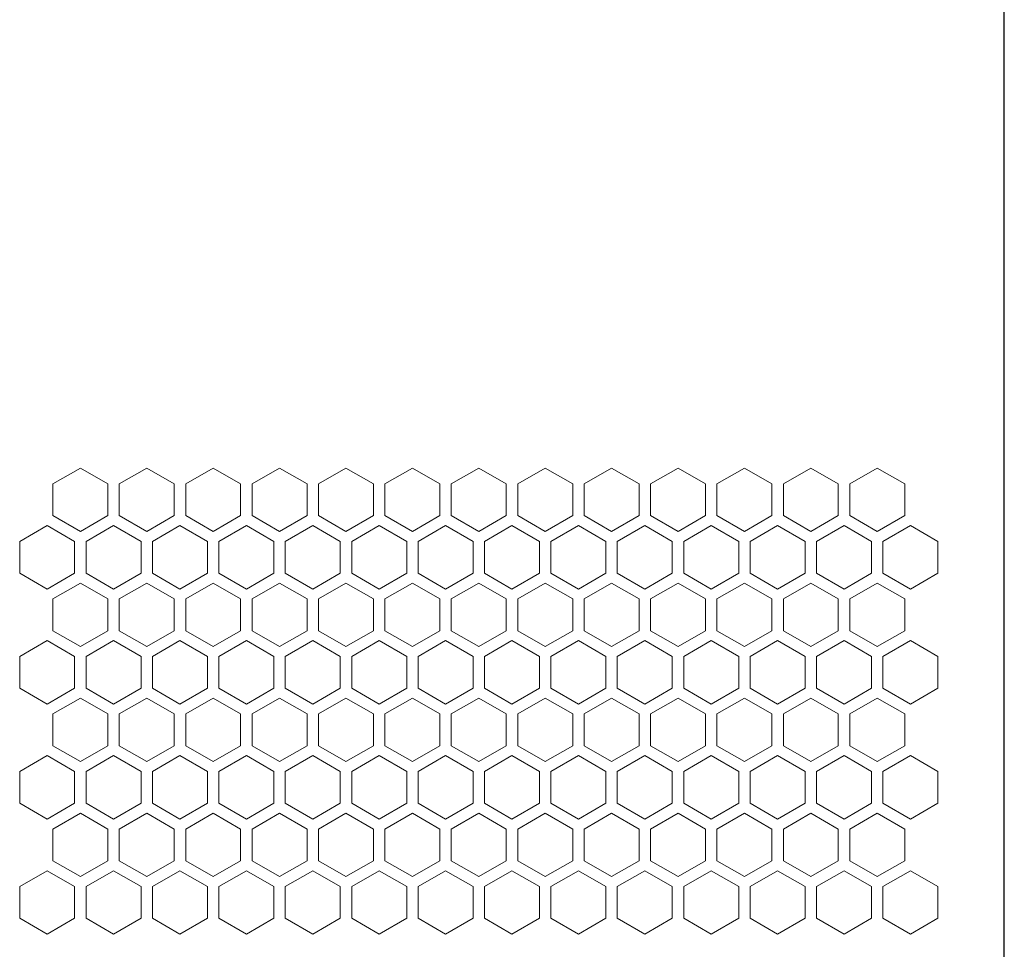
# Model space of a CAD drawing. Header units: millimetres. Extents: x 1118 to 1597, y -5535 to -5269.
# Tile 3 of 6: x 1174 to 1260, y -5484 to -5403. Entities that reach past the tile are written whole.
import ezdxf

# ---------------------------------------------------------------- set-up
doc = ezdxf.new("R2010")
doc.units = ezdxf.units.MM
doc.layers.add('1-Line', color=3, linetype='Continuous', lineweight=13)

msp = doc.modelspace()

# ---------------------------------------------------------------- linework, layer by layer
at = {"color": 0, "linetype": 'Continuous'}
msp.add_line((1259.62, -5516.777), (1259.62, -5303.877), dxfattribs=at)
at = {"layer": '1-Line', "color": 0, "linetype": 'Continuous'}
for p, q in [((1178.92, -5442.345), (1176.52, -5443.731)), ((1181.32, -5443.731), (1178.92, -5442.345)), ((1184.72, -5442.345), (1182.32, -5443.731)), ((1187.12, -5443.731), (1184.72, -5442.345)), ((1190.52, -5442.345), (1188.12, -5443.731)), ((1192.92, -5443.731), (1190.52, -5442.345)), ((1196.32, -5442.345), (1193.92, -5443.731)), ((1198.72, -5443.731), (1196.32, -5442.345)), ((1202.12, -5442.345), (1199.72, -5443.731)), ((1204.52, -5443.731), (1202.12, -5442.345)), ((1207.92, -5442.345), (1205.52, -5443.731)), ((1210.32, -5443.731), (1207.92, -5442.345)), ((1213.72, -5442.345), (1211.32, -5443.731)), ((1216.12, -5443.731), (1213.72, -5442.345)), ((1219.52, -5442.345), (1217.12, -5443.731)), ((1221.92, -5443.731), (1219.52, -5442.345)), ((1225.32, -5442.345), (1222.92, -5443.731)), ((1227.72, -5443.731), (1225.32, -5442.345)), ((1231.12, -5442.345), (1228.72, -5443.731)), ((1233.52, -5443.731), (1231.12, -5442.345)), ((1236.92, -5442.345), (1234.52, -5443.731)), ((1239.32, -5443.731), (1236.92, -5442.345)), ((1242.72, -5442.345), (1240.32, -5443.731)), ((1245.12, -5443.731), (1242.72, -5442.345)), ((1248.52, -5442.345), (1246.12, -5443.731)), ((1250.92, -5443.731), (1248.52, -5442.345)), ((1176.52, -5443.731), (1176.52, -5446.502)), ((1181.32, -5446.502), (1181.32, -5443.731)), ((1182.32, -5443.731), (1182.32, -5446.502)), ((1187.12, -5446.502), (1187.12, -5443.731)), ((1188.12, -5443.731), (1188.12, -5446.502)), ((1192.92, -5446.502), (1192.92, -5443.731)), ((1193.92, -5443.731), (1193.92, -5446.502)), ((1198.72, -5446.502), (1198.72, -5443.731)), ((1199.72, -5443.731), (1199.72, -5446.502)), ((1204.52, -5446.502), (1204.52, -5443.731)), ((1205.52, -5443.731), (1205.52, -5446.502)), ((1210.32, -5446.502), (1210.32, -5443.731)), ((1211.32, -5443.731), (1211.32, -5446.502)), ((1216.12, -5446.502), (1216.12, -5443.731)), ((1217.12, -5443.731), (1217.12, -5446.502)), ((1221.92, -5446.502), (1221.92, -5443.731)), ((1222.92, -5443.731), (1222.92, -5446.502)), ((1227.72, -5446.502), (1227.72, -5443.731)), ((1228.72, -5443.731), (1228.72, -5446.502)), ((1233.52, -5446.502), (1233.52, -5443.731)), ((1234.52, -5443.731), (1234.52, -5446.502)), ((1239.32, -5446.502), (1239.32, -5443.731)), ((1240.32, -5443.731), (1240.32, -5446.502)), ((1245.12, -5446.502), (1245.12, -5443.731)), ((1246.12, -5443.731), (1246.12, -5446.502)), ((1250.92, -5446.502), (1250.92, -5443.731)), ((1176.52, -5446.502), (1178.92, -5447.888)), ((1178.92, -5447.888), (1181.32, -5446.502)), ((1182.32, -5446.502), (1184.72, -5447.888)), ((1184.72, -5447.888), (1187.12, -5446.502)), ((1188.12, -5446.502), (1190.52, -5447.888)), ((1190.52, -5447.888), (1192.92, -5446.502)), ((1193.92, -5446.502), (1196.32, -5447.888)), ((1196.32, -5447.888), (1198.72, -5446.502)), ((1199.72, -5446.502), (1202.12, -5447.888)), ((1202.12, -5447.888), (1204.52, -5446.502)), ((1205.52, -5446.502), (1207.92, -5447.888)), ((1207.92, -5447.888), (1210.32, -5446.502)), ((1211.32, -5446.502), (1213.72, -5447.888)), ((1213.72, -5447.888), (1216.12, -5446.502)), ((1217.12, -5446.502), (1219.52, -5447.888)), ((1219.52, -5447.888), (1221.92, -5446.502)), ((1222.92, -5446.502), (1225.32, -5447.888)), ((1225.32, -5447.888), (1227.72, -5446.502)), ((1228.72, -5446.502), (1231.12, -5447.888)), ((1231.12, -5447.888), (1233.52, -5446.502)), ((1234.52, -5446.502), (1236.92, -5447.888)), ((1236.92, -5447.888), (1239.32, -5446.502)), ((1240.32, -5446.502), (1242.72, -5447.888)), ((1242.72, -5447.888), (1245.12, -5446.502)), ((1246.12, -5446.502), (1248.52, -5447.888)), ((1248.52, -5447.888), (1250.92, -5446.502)), ((1176.02, -5447.368), (1173.62, -5448.754)), ((1178.42, -5448.754), (1176.02, -5447.368)), ((1181.82, -5447.368), (1179.42, -5448.754)), ((1184.22, -5448.754), (1181.82, -5447.368)), ((1187.62, -5447.368), (1185.22, -5448.754)), ((1190.02, -5448.754), (1187.62, -5447.368)), ((1193.42, -5447.368), (1191.02, -5448.754)), ((1195.82, -5448.754), (1193.42, -5447.368)), ((1199.22, -5447.368), (1196.82, -5448.754)), ((1201.62, -5448.754), (1199.22, -5447.368)), ((1205.02, -5447.368), (1202.62, -5448.754)), ((1207.42, -5448.754), (1205.02, -5447.368)), ((1210.82, -5447.368), (1208.42, -5448.754)), ((1213.22, -5448.754), (1210.82, -5447.368)), ((1216.62, -5447.368), (1214.22, -5448.754)), ((1219.02, -5448.754), (1216.62, -5447.368)), ((1222.42, -5447.368), (1220.02, -5448.754)), ((1224.82, -5448.754), (1222.42, -5447.368)), ((1228.22, -5447.368), (1225.82, -5448.754)), ((1230.62, -5448.754), (1228.22, -5447.368)), ((1234.02, -5447.368), (1231.62, -5448.754)), ((1236.42, -5448.754), (1234.02, -5447.368)), ((1239.82, -5447.368), (1237.42, -5448.754)), ((1242.22, -5448.754), (1239.82, -5447.368)), ((1245.62, -5447.368), (1243.22, -5448.754)), ((1248.02, -5448.754), (1245.62, -5447.368)), ((1251.42, -5447.368), (1249.02, -5448.754)), ((1253.82, -5448.754), (1251.42, -5447.368)), ((1173.62, -5448.754), (1173.62, -5451.525)), ((1178.42, -5451.525), (1178.42, -5448.754)), ((1179.42, -5448.754), (1179.42, -5451.525)), ((1184.22, -5451.525), (1184.22, -5448.754)), ((1185.22, -5448.754), (1185.22, -5451.525)), ((1190.02, -5451.525), (1190.02, -5448.754)), ((1191.02, -5448.754), (1191.02, -5451.525)), ((1195.82, -5451.525), (1195.82, -5448.754)), ((1196.82, -5448.754), (1196.82, -5451.525)), ((1201.62, -5451.525), (1201.62, -5448.754)), ((1202.62, -5448.754), (1202.62, -5451.525)), ((1207.42, -5451.525), (1207.42, -5448.754)), ((1208.42, -5448.754), (1208.42, -5451.525)), ((1213.22, -5451.525), (1213.22, -5448.754)), ((1214.22, -5448.754), (1214.22, -5451.525)), ((1219.02, -5451.525), (1219.02, -5448.754)), ((1220.02, -5448.754), (1220.02, -5451.525)), ((1224.82, -5451.525), (1224.82, -5448.754)), ((1225.82, -5448.754), (1225.82, -5451.525)), ((1230.62, -5451.525), (1230.62, -5448.754)), ((1231.62, -5448.754), (1231.62, -5451.525)), ((1236.42, -5451.525), (1236.42, -5448.754)), ((1237.42, -5448.754), (1237.42, -5451.525)), ((1242.22, -5451.525), (1242.22, -5448.754)), ((1243.22, -5448.754), (1243.22, -5451.525)), ((1248.02, -5451.525), (1248.02, -5448.754)), ((1249.02, -5448.754), (1249.02, -5451.525)), ((1253.82, -5451.525), (1253.82, -5448.754)), ((1173.62, -5451.525), (1176.02, -5452.91)), ((1176.02, -5452.91), (1178.42, -5451.525)), ((1179.42, -5451.525), (1181.82, -5452.91)), ((1181.82, -5452.91), (1184.22, -5451.525)), ((1185.22, -5451.525), (1187.62, -5452.91)), ((1187.62, -5452.91), (1190.02, -5451.525)), ((1191.02, -5451.525), (1193.42, -5452.91)), ((1193.42, -5452.91), (1195.82, -5451.525)), ((1196.82, -5451.525), (1199.22, -5452.91)), ((1199.22, -5452.91), (1201.62, -5451.525)), ((1202.62, -5451.525), (1205.02, -5452.91)), ((1205.02, -5452.91), (1207.42, -5451.525)), ((1208.42, -5451.525), (1210.82, -5452.91)), ((1210.82, -5452.91), (1213.22, -5451.525)), ((1214.22, -5451.525), (1216.62, -5452.91)), ((1216.62, -5452.91), (1219.02, -5451.525)), ((1220.02, -5451.525), (1222.42, -5452.91)), ((1222.42, -5452.91), (1224.82, -5451.525)), ((1225.82, -5451.525), (1228.22, -5452.91)), ((1228.22, -5452.91), (1230.62, -5451.525)), ((1231.62, -5451.525), (1234.02, -5452.91)), ((1234.02, -5452.91), (1236.42, -5451.525)), ((1237.42, -5451.525), (1239.82, -5452.91)), ((1239.82, -5452.91), (1242.22, -5451.525)), ((1243.22, -5451.525), (1245.62, -5452.91)), ((1245.62, -5452.91), (1248.02, -5451.525)), ((1249.02, -5451.525), (1251.42, -5452.91)), ((1251.42, -5452.91), (1253.82, -5451.525)), ((1178.92, -5452.391), (1176.52, -5453.777)), ((1181.32, -5453.777), (1178.92, -5452.391)), ((1184.72, -5452.391), (1182.32, -5453.777)), ((1187.12, -5453.777), (1184.72, -5452.391)), ((1190.52, -5452.391), (1188.12, -5453.777)), ((1192.92, -5453.777), (1190.52, -5452.391)), ((1196.32, -5452.391), (1193.92, -5453.777)), ((1198.72, -5453.777), (1196.32, -5452.391)), ((1202.12, -5452.391), (1199.72, -5453.777)), ((1204.52, -5453.777), (1202.12, -5452.391)), ((1207.92, -5452.391), (1205.52, -5453.777)), ((1210.32, -5453.777), (1207.92, -5452.391)), ((1213.72, -5452.391), (1211.32, -5453.777)), ((1216.12, -5453.777), (1213.72, -5452.391)), ((1219.52, -5452.391), (1217.12, -5453.777)), ((1221.92, -5453.777), (1219.52, -5452.391)), ((1225.32, -5452.391), (1222.92, -5453.777)), ((1227.72, -5453.777), (1225.32, -5452.391)), ((1231.12, -5452.391), (1228.72, -5453.777)), ((1233.52, -5453.777), (1231.12, -5452.391)), ((1236.92, -5452.391), (1234.52, -5453.777)), ((1239.32, -5453.777), (1236.92, -5452.391)), ((1242.72, -5452.391), (1240.32, -5453.777)), ((1245.12, -5453.777), (1242.72, -5452.391)), ((1248.52, -5452.391), (1246.12, -5453.777)), ((1250.92, -5453.777), (1248.52, -5452.391)), ((1176.52, -5453.777), (1176.52, -5456.548)), ((1181.32, -5456.548), (1181.32, -5453.777)), ((1182.32, -5453.777), (1182.32, -5456.548)), ((1187.12, -5456.548), (1187.12, -5453.777)), ((1188.12, -5453.777), (1188.12, -5456.548)), ((1192.92, -5456.548), (1192.92, -5453.777)), ((1193.92, -5453.777), (1193.92, -5456.548)), ((1198.72, -5456.548), (1198.72, -5453.777)), ((1199.72, -5453.777), (1199.72, -5456.548)), ((1204.52, -5456.548), (1204.52, -5453.777)), ((1205.52, -5453.777), (1205.52, -5456.548)), ((1210.32, -5456.548), (1210.32, -5453.777)), ((1211.32, -5453.777), (1211.32, -5456.548)), ((1216.12, -5456.548), (1216.12, -5453.777)), ((1217.12, -5453.777), (1217.12, -5456.548)), ((1221.92, -5456.548), (1221.92, -5453.777)), ((1222.92, -5453.777), (1222.92, -5456.548)), ((1227.72, -5456.548), (1227.72, -5453.777)), ((1228.72, -5453.777), (1228.72, -5456.548)), ((1233.52, -5456.548), (1233.52, -5453.777)), ((1234.52, -5453.777), (1234.52, -5456.548)), ((1239.32, -5456.548), (1239.32, -5453.777)), ((1240.32, -5453.777), (1240.32, -5456.548)), ((1245.12, -5456.548), (1245.12, -5453.777)), ((1246.12, -5453.777), (1246.12, -5456.548)), ((1250.92, -5456.548), (1250.92, -5453.777)), ((1176.52, -5456.548), (1178.92, -5457.933)), ((1178.92, -5457.933), (1181.32, -5456.548)), ((1182.32, -5456.548), (1184.72, -5457.933)), ((1184.72, -5457.933), (1187.12, -5456.548)), ((1188.12, -5456.548), (1190.52, -5457.933)), ((1190.52, -5457.933), (1192.92, -5456.548)), ((1193.92, -5456.548), (1196.32, -5457.933)), ((1196.32, -5457.933), (1198.72, -5456.548)), ((1199.72, -5456.548), (1202.12, -5457.933)), ((1202.12, -5457.933), (1204.52, -5456.548)), ((1205.52, -5456.548), (1207.92, -5457.933)), ((1207.92, -5457.933), (1210.32, -5456.548)), ((1211.32, -5456.548), (1213.72, -5457.933)), ((1213.72, -5457.933), (1216.12, -5456.548)), ((1217.12, -5456.548), (1219.52, -5457.933)), ((1219.52, -5457.933), (1221.92, -5456.548)), ((1222.92, -5456.548), (1225.32, -5457.933)), ((1225.32, -5457.933), (1227.72, -5456.548)), ((1228.72, -5456.548), (1231.12, -5457.933)), ((1231.12, -5457.933), (1233.52, -5456.548)), ((1234.52, -5456.548), (1236.92, -5457.933)), ((1236.92, -5457.933), (1239.32, -5456.548)), ((1240.32, -5456.548), (1242.72, -5457.933)), ((1242.72, -5457.933), (1245.12, -5456.548)), ((1246.12, -5456.548), (1248.52, -5457.933)), ((1248.52, -5457.933), (1250.92, -5456.548)), ((1176.02, -5457.414), (1173.62, -5458.799)), ((1178.42, -5458.799), (1176.02, -5457.414)), ((1181.82, -5457.414), (1179.42, -5458.799)), ((1184.22, -5458.799), (1181.82, -5457.414)), ((1187.62, -5457.414), (1185.22, -5458.799)), ((1190.02, -5458.799), (1187.62, -5457.414)), ((1193.42, -5457.414), (1191.02, -5458.799)), ((1195.82, -5458.799), (1193.42, -5457.414)), ((1199.22, -5457.414), (1196.82, -5458.799)), ((1201.62, -5458.799), (1199.22, -5457.414)), ((1205.02, -5457.414), (1202.62, -5458.799)), ((1207.42, -5458.799), (1205.02, -5457.414)), ((1210.82, -5457.414), (1208.42, -5458.799)), ((1213.22, -5458.799), (1210.82, -5457.414)), ((1216.62, -5457.414), (1214.22, -5458.799)), ((1219.02, -5458.799), (1216.62, -5457.414)), ((1222.42, -5457.414), (1220.02, -5458.799)), ((1224.82, -5458.799), (1222.42, -5457.414)), ((1228.22, -5457.414), (1225.82, -5458.799)), ((1230.62, -5458.799), (1228.22, -5457.414)), ((1234.02, -5457.414), (1231.62, -5458.799)), ((1236.42, -5458.799), (1234.02, -5457.414)), ((1239.82, -5457.414), (1237.42, -5458.799)), ((1242.22, -5458.799), (1239.82, -5457.414)), ((1245.62, -5457.414), (1243.22, -5458.799)), ((1248.02, -5458.799), (1245.62, -5457.414)), ((1251.42, -5457.414), (1249.02, -5458.799)), ((1253.82, -5458.799), (1251.42, -5457.414)), ((1173.62, -5458.799), (1173.62, -5461.571)), ((1178.42, -5461.571), (1178.42, -5458.799)), ((1179.42, -5458.799), (1179.42, -5461.571)), ((1184.22, -5461.571), (1184.22, -5458.799)), ((1185.22, -5458.799), (1185.22, -5461.571)), ((1190.02, -5461.571), (1190.02, -5458.799)), ((1191.02, -5458.799), (1191.02, -5461.571)), ((1195.82, -5461.571), (1195.82, -5458.799)), ((1196.82, -5458.799), (1196.82, -5461.571)), ((1201.62, -5461.571), (1201.62, -5458.799)), ((1202.62, -5458.799), (1202.62, -5461.571)), ((1207.42, -5461.571), (1207.42, -5458.799)), ((1208.42, -5458.799), (1208.42, -5461.571)), ((1213.22, -5461.571), (1213.22, -5458.799)), ((1214.22, -5458.799), (1214.22, -5461.571)), ((1219.02, -5461.571), (1219.02, -5458.799)), ((1220.02, -5458.799), (1220.02, -5461.571)), ((1224.82, -5461.571), (1224.82, -5458.799)), ((1225.82, -5458.799), (1225.82, -5461.571)), ((1230.62, -5461.571), (1230.62, -5458.799)), ((1231.62, -5458.799), (1231.62, -5461.571)), ((1236.42, -5461.571), (1236.42, -5458.799)), ((1237.42, -5458.799), (1237.42, -5461.571)), ((1242.22, -5461.571), (1242.22, -5458.799)), ((1243.22, -5458.799), (1243.22, -5461.571)), ((1248.02, -5461.571), (1248.02, -5458.799)), ((1249.02, -5458.799), (1249.02, -5461.571)), ((1253.82, -5461.571), (1253.82, -5458.799)), ((1173.62, -5461.571), (1176.02, -5462.956)), ((1176.02, -5462.956), (1178.42, -5461.571)), ((1179.42, -5461.571), (1181.82, -5462.956)), ((1181.82, -5462.956), (1184.22, -5461.571)), ((1185.22, -5461.571), (1187.62, -5462.956)), ((1187.62, -5462.956), (1190.02, -5461.571)), ((1191.02, -5461.571), (1193.42, -5462.956)), ((1193.42, -5462.956), (1195.82, -5461.571)), ((1196.82, -5461.571), (1199.22, -5462.956)), ((1199.22, -5462.956), (1201.62, -5461.571)), ((1202.62, -5461.571), (1205.02, -5462.956)), ((1205.02, -5462.956), (1207.42, -5461.571)), ((1208.42, -5461.571), (1210.82, -5462.956)), ((1210.82, -5462.956), (1213.22, -5461.571)), ((1214.22, -5461.571), (1216.62, -5462.956)), ((1216.62, -5462.956), (1219.02, -5461.571)), ((1220.02, -5461.571), (1222.42, -5462.956)), ((1222.42, -5462.956), (1224.82, -5461.571)), ((1225.82, -5461.571), (1228.22, -5462.956)), ((1228.22, -5462.956), (1230.62, -5461.571)), ((1231.62, -5461.571), (1234.02, -5462.956)), ((1234.02, -5462.956), (1236.42, -5461.571)), ((1237.42, -5461.571), (1239.82, -5462.956)), ((1239.82, -5462.956), (1242.22, -5461.571)), ((1243.22, -5461.571), (1245.62, -5462.956)), ((1245.62, -5462.956), (1248.02, -5461.571)), ((1249.02, -5461.571), (1251.42, -5462.956)), ((1251.42, -5462.956), (1253.82, -5461.571)), ((1178.92, -5462.437), (1176.52, -5463.822)), ((1181.32, -5463.822), (1178.92, -5462.437)), ((1184.72, -5462.437), (1182.32, -5463.822)), ((1187.12, -5463.822), (1184.72, -5462.437)), ((1190.52, -5462.437), (1188.12, -5463.822)), ((1192.92, -5463.822), (1190.52, -5462.437)), ((1196.32, -5462.437), (1193.92, -5463.822)), ((1198.72, -5463.822), (1196.32, -5462.437)), ((1202.12, -5462.437), (1199.72, -5463.822)), ((1204.52, -5463.822), (1202.12, -5462.437)), ((1207.92, -5462.437), (1205.52, -5463.822)), ((1210.32, -5463.822), (1207.92, -5462.437)), ((1213.72, -5462.437), (1211.32, -5463.822)), ((1216.12, -5463.822), (1213.72, -5462.437)), ((1219.52, -5462.437), (1217.12, -5463.822)), ((1221.92, -5463.822), (1219.52, -5462.437)), ((1225.32, -5462.437), (1222.92, -5463.822)), ((1227.72, -5463.822), (1225.32, -5462.437)), ((1231.12, -5462.437), (1228.72, -5463.822)), ((1233.52, -5463.822), (1231.12, -5462.437)), ((1236.92, -5462.437), (1234.52, -5463.822)), ((1239.32, -5463.822), (1236.92, -5462.437)), ((1242.72, -5462.437), (1240.32, -5463.822)), ((1245.12, -5463.822), (1242.72, -5462.437)), ((1248.52, -5462.437), (1246.12, -5463.822)), ((1250.92, -5463.822), (1248.52, -5462.437)), ((1176.52, -5463.822), (1176.52, -5466.594)), ((1181.32, -5466.594), (1181.32, -5463.822)), ((1182.32, -5463.822), (1182.32, -5466.594)), ((1187.12, -5466.594), (1187.12, -5463.822)), ((1188.12, -5463.822), (1188.12, -5466.594)), ((1192.92, -5466.594), (1192.92, -5463.822)), ((1193.92, -5463.822), (1193.92, -5466.594)), ((1198.72, -5466.594), (1198.72, -5463.822)), ((1199.72, -5463.822), (1199.72, -5466.594)), ((1204.52, -5466.594), (1204.52, -5463.822)), ((1205.52, -5463.822), (1205.52, -5466.594)), ((1210.32, -5466.594), (1210.32, -5463.822)), ((1211.32, -5463.822), (1211.32, -5466.594)), ((1216.12, -5466.594), (1216.12, -5463.822)), ((1217.12, -5463.822), (1217.12, -5466.594)), ((1221.92, -5466.594), (1221.92, -5463.822)), ((1222.92, -5463.822), (1222.92, -5466.594)), ((1227.72, -5466.594), (1227.72, -5463.822)), ((1228.72, -5463.822), (1228.72, -5466.594)), ((1233.52, -5466.594), (1233.52, -5463.822)), ((1234.52, -5463.822), (1234.52, -5466.594)), ((1239.32, -5466.594), (1239.32, -5463.822)), ((1240.32, -5463.822), (1240.32, -5466.594)), ((1245.12, -5466.594), (1245.12, -5463.822)), ((1246.12, -5463.822), (1246.12, -5466.594)), ((1250.92, -5466.594), (1250.92, -5463.822)), ((1176.52, -5466.594), (1178.92, -5467.979)), ((1178.92, -5467.979), (1181.32, -5466.594)), ((1182.32, -5466.594), (1184.72, -5467.979)), ((1184.72, -5467.979), (1187.12, -5466.594)), ((1188.12, -5466.594), (1190.52, -5467.979)), ((1190.52, -5467.979), (1192.92, -5466.594)), ((1193.92, -5466.594), (1196.32, -5467.979)), ((1196.32, -5467.979), (1198.72, -5466.594)), ((1199.72, -5466.594), (1202.12, -5467.979)), ((1202.12, -5467.979), (1204.52, -5466.594)), ((1205.52, -5466.594), (1207.92, -5467.979)), ((1207.92, -5467.979), (1210.32, -5466.594)), ((1211.32, -5466.594), (1213.72, -5467.979)), ((1213.72, -5467.979), (1216.12, -5466.594)), ((1217.12, -5466.594), (1219.52, -5467.979)), ((1219.52, -5467.979), (1221.92, -5466.594)), ((1222.92, -5466.594), (1225.32, -5467.979)), ((1225.32, -5467.979), (1227.72, -5466.594)), ((1228.72, -5466.594), (1231.12, -5467.979)), ((1231.12, -5467.979), (1233.52, -5466.594)), ((1234.52, -5466.594), (1236.92, -5467.979)), ((1236.92, -5467.979), (1239.32, -5466.594)), ((1240.32, -5466.594), (1242.72, -5467.979)), ((1242.72, -5467.979), (1245.12, -5466.594)), ((1246.12, -5466.594), (1248.52, -5467.979)), ((1248.52, -5467.979), (1250.92, -5466.594)), ((1176.02, -5467.46), (1173.62, -5468.845)), ((1178.42, -5468.845), (1176.02, -5467.46)), ((1181.82, -5467.46), (1179.42, -5468.845)), ((1184.22, -5468.845), (1181.82, -5467.46)), ((1187.62, -5467.46), (1185.22, -5468.845)), ((1190.02, -5468.845), (1187.62, -5467.46)), ((1193.42, -5467.46), (1191.02, -5468.845)), ((1195.82, -5468.845), (1193.42, -5467.46)), ((1199.22, -5467.46), (1196.82, -5468.845)), ((1201.62, -5468.845), (1199.22, -5467.46)), ((1205.02, -5467.46), (1202.62, -5468.845)), ((1207.42, -5468.845), (1205.02, -5467.46)), ((1210.82, -5467.46), (1208.42, -5468.845)), ((1213.22, -5468.845), (1210.82, -5467.46)), ((1216.62, -5467.46), (1214.22, -5468.845)), ((1219.02, -5468.845), (1216.62, -5467.46)), ((1222.42, -5467.46), (1220.02, -5468.845)), ((1224.82, -5468.845), (1222.42, -5467.46)), ((1228.22, -5467.46), (1225.82, -5468.845)), ((1230.62, -5468.845), (1228.22, -5467.46)), ((1234.02, -5467.46), (1231.62, -5468.845)), ((1236.42, -5468.845), (1234.02, -5467.46)), ((1239.82, -5467.46), (1237.42, -5468.845)), ((1242.22, -5468.845), (1239.82, -5467.46)), ((1245.62, -5467.46), (1243.22, -5468.845)), ((1248.02, -5468.845), (1245.62, -5467.46)), ((1251.42, -5467.46), (1249.02, -5468.845)), ((1253.82, -5468.845), (1251.42, -5467.46)), ((1173.62, -5468.845), (1173.62, -5471.617)), ((1178.42, -5471.617), (1178.42, -5468.845)), ((1179.42, -5468.845), (1179.42, -5471.617)), ((1184.22, -5471.617), (1184.22, -5468.845)), ((1185.22, -5468.845), (1185.22, -5471.617)), ((1190.02, -5471.617), (1190.02, -5468.845)), ((1191.02, -5468.845), (1191.02, -5471.617)), ((1195.82, -5471.617), (1195.82, -5468.845)), ((1196.82, -5468.845), (1196.82, -5471.617)), ((1201.62, -5471.617), (1201.62, -5468.845)), ((1202.62, -5468.845), (1202.62, -5471.617)), ((1207.42, -5471.617), (1207.42, -5468.845)), ((1208.42, -5468.845), (1208.42, -5471.617)), ((1213.22, -5471.617), (1213.22, -5468.845)), ((1214.22, -5468.845), (1214.22, -5471.617)), ((1219.02, -5471.617), (1219.02, -5468.845)), ((1220.02, -5468.845), (1220.02, -5471.617)), ((1224.82, -5471.617), (1224.82, -5468.845)), ((1225.82, -5468.845), (1225.82, -5471.617)), ((1230.62, -5471.617), (1230.62, -5468.845)), ((1231.62, -5468.845), (1231.62, -5471.617)), ((1236.42, -5471.617), (1236.42, -5468.845)), ((1237.42, -5468.845), (1237.42, -5471.617)), ((1242.22, -5471.617), (1242.22, -5468.845)), ((1243.22, -5468.845), (1243.22, -5471.617)), ((1248.02, -5471.617), (1248.02, -5468.845)), ((1249.02, -5468.845), (1249.02, -5471.617)), ((1253.82, -5471.617), (1253.82, -5468.845)), ((1173.62, -5471.617), (1176.02, -5473.002)), ((1176.02, -5473.002), (1178.42, -5471.617)), ((1179.42, -5471.617), (1181.82, -5473.002)), ((1181.82, -5473.002), (1184.22, -5471.617)), ((1185.22, -5471.617), (1187.62, -5473.002)), ((1187.62, -5473.002), (1190.02, -5471.617)), ((1191.02, -5471.617), (1193.42, -5473.002)), ((1193.42, -5473.002), (1195.82, -5471.617)), ((1196.82, -5471.617), (1199.22, -5473.002)), ((1199.22, -5473.002), (1201.62, -5471.617)), ((1202.62, -5471.617), (1205.02, -5473.002)), ((1205.02, -5473.002), (1207.42, -5471.617)), ((1208.42, -5471.617), (1210.82, -5473.002)), ((1210.82, -5473.002), (1213.22, -5471.617)), ((1214.22, -5471.617), (1216.62, -5473.002)), ((1216.62, -5473.002), (1219.02, -5471.617)), ((1220.02, -5471.617), (1222.42, -5473.002)), ((1222.42, -5473.002), (1224.82, -5471.617)), ((1225.82, -5471.617), (1228.22, -5473.002)), ((1228.22, -5473.002), (1230.62, -5471.617)), ((1231.62, -5471.617), (1234.02, -5473.002)), ((1234.02, -5473.002), (1236.42, -5471.617)), ((1237.42, -5471.617), (1239.82, -5473.002)), ((1239.82, -5473.002), (1242.22, -5471.617)), ((1243.22, -5471.617), (1245.62, -5473.002)), ((1245.62, -5473.002), (1248.02, -5471.617)), ((1249.02, -5471.617), (1251.42, -5473.002)), ((1251.42, -5473.002), (1253.82, -5471.617)), ((1178.92, -5472.483), (1176.52, -5473.868)), ((1181.32, -5473.868), (1178.92, -5472.483)), ((1184.72, -5472.483), (1182.32, -5473.868)), ((1187.12, -5473.868), (1184.72, -5472.483)), ((1190.52, -5472.483), (1188.12, -5473.868)), ((1192.92, -5473.868), (1190.52, -5472.483)), ((1196.32, -5472.483), (1193.92, -5473.868)), ((1198.72, -5473.868), (1196.32, -5472.483)), ((1202.12, -5472.483), (1199.72, -5473.868)), ((1204.52, -5473.868), (1202.12, -5472.483)), ((1207.92, -5472.483), (1205.52, -5473.868)), ((1210.32, -5473.868), (1207.92, -5472.483)), ((1213.72, -5472.483), (1211.32, -5473.868)), ((1216.12, -5473.868), (1213.72, -5472.483)), ((1219.52, -5472.483), (1217.12, -5473.868)), ((1221.92, -5473.868), (1219.52, -5472.483)), ((1225.32, -5472.483), (1222.92, -5473.868)), ((1227.72, -5473.868), (1225.32, -5472.483)), ((1231.12, -5472.483), (1228.72, -5473.868)), ((1233.52, -5473.868), (1231.12, -5472.483)), ((1236.92, -5472.483), (1234.52, -5473.868)), ((1239.32, -5473.868), (1236.92, -5472.483)), ((1242.72, -5472.483), (1240.32, -5473.868)), ((1245.12, -5473.868), (1242.72, -5472.483)), ((1248.52, -5472.483), (1246.12, -5473.868)), ((1250.92, -5473.868), (1248.52, -5472.483)), ((1176.52, -5473.868), (1176.52, -5476.64)), ((1181.32, -5476.64), (1181.32, -5473.868)), ((1182.32, -5473.868), (1182.32, -5476.64)), ((1187.12, -5476.64), (1187.12, -5473.868)), ((1188.12, -5473.868), (1188.12, -5476.64)), ((1192.92, -5476.64), (1192.92, -5473.868)), ((1193.92, -5473.868), (1193.92, -5476.64)), ((1198.72, -5476.64), (1198.72, -5473.868)), ((1199.72, -5473.868), (1199.72, -5476.64)), ((1204.52, -5476.64), (1204.52, -5473.868)), ((1205.52, -5473.868), (1205.52, -5476.64)), ((1210.32, -5476.64), (1210.32, -5473.868)), ((1211.32, -5473.868), (1211.32, -5476.64)), ((1216.12, -5476.64), (1216.12, -5473.868)), ((1217.12, -5473.868), (1217.12, -5476.64)), ((1221.92, -5476.64), (1221.92, -5473.868)), ((1222.92, -5473.868), (1222.92, -5476.64)), ((1227.72, -5476.64), (1227.72, -5473.868)), ((1228.72, -5473.868), (1228.72, -5476.64)), ((1233.52, -5476.64), (1233.52, -5473.868)), ((1234.52, -5473.868), (1234.52, -5476.64)), ((1239.32, -5476.64), (1239.32, -5473.868)), ((1240.32, -5473.868), (1240.32, -5476.64)), ((1245.12, -5476.64), (1245.12, -5473.868)), ((1246.12, -5473.868), (1246.12, -5476.64)), ((1250.92, -5476.64), (1250.92, -5473.868)), ((1176.52, -5476.64), (1178.92, -5478.025)), ((1178.92, -5478.025), (1181.32, -5476.64)), ((1182.32, -5476.64), (1184.72, -5478.025)), ((1184.72, -5478.025), (1187.12, -5476.64)), ((1188.12, -5476.64), (1190.52, -5478.025)), ((1190.52, -5478.025), (1192.92, -5476.64)), ((1193.92, -5476.64), (1196.32, -5478.025)), ((1196.32, -5478.025), (1198.72, -5476.64)), ((1199.72, -5476.64), (1202.12, -5478.025)), ((1202.12, -5478.025), (1204.52, -5476.64)), ((1205.52, -5476.64), (1207.92, -5478.025)), ((1207.92, -5478.025), (1210.32, -5476.64)), ((1211.32, -5476.64), (1213.72, -5478.025)), ((1213.72, -5478.025), (1216.12, -5476.64)), ((1217.12, -5476.64), (1219.52, -5478.025)), ((1219.52, -5478.025), (1221.92, -5476.64)), ((1222.92, -5476.64), (1225.32, -5478.025)), ((1225.32, -5478.025), (1227.72, -5476.64)), ((1228.72, -5476.64), (1231.12, -5478.025)), ((1231.12, -5478.025), (1233.52, -5476.64)), ((1234.52, -5476.64), (1236.92, -5478.025)), ((1236.92, -5478.025), (1239.32, -5476.64)), ((1240.32, -5476.64), (1242.72, -5478.025)), ((1242.72, -5478.025), (1245.12, -5476.64)), ((1246.12, -5476.64), (1248.52, -5478.025)), ((1248.52, -5478.025), (1250.92, -5476.64)), ((1176.02, -5477.506), (1173.62, -5478.891)), ((1178.42, -5478.891), (1176.02, -5477.506)), ((1181.82, -5477.506), (1179.42, -5478.891)), ((1184.22, -5478.891), (1181.82, -5477.506)), ((1187.62, -5477.506), (1185.22, -5478.891)), ((1190.02, -5478.891), (1187.62, -5477.506)), ((1193.42, -5477.506), (1191.02, -5478.891)), ((1195.82, -5478.891), (1193.42, -5477.506)), ((1199.22, -5477.506), (1196.82, -5478.891)), ((1201.62, -5478.891), (1199.22, -5477.506)), ((1205.02, -5477.506), (1202.62, -5478.891)), ((1207.42, -5478.891), (1205.02, -5477.506)), ((1210.82, -5477.506), (1208.42, -5478.891)), ((1213.22, -5478.891), (1210.82, -5477.506)), ((1216.62, -5477.506), (1214.22, -5478.891)), ((1219.02, -5478.891), (1216.62, -5477.506)), ((1222.42, -5477.506), (1220.02, -5478.891)), ((1224.82, -5478.891), (1222.42, -5477.506)), ((1228.22, -5477.506), (1225.82, -5478.891)), ((1230.62, -5478.891), (1228.22, -5477.506)), ((1234.02, -5477.506), (1231.62, -5478.891)), ((1236.42, -5478.891), (1234.02, -5477.506)), ((1239.82, -5477.506), (1237.42, -5478.891)), ((1242.22, -5478.891), (1239.82, -5477.506)), ((1245.62, -5477.506), (1243.22, -5478.891)), ((1248.02, -5478.891), (1245.62, -5477.506)), ((1251.42, -5477.506), (1249.02, -5478.891)), ((1253.82, -5478.891), (1251.42, -5477.506)), ((1173.62, -5478.891), (1173.62, -5481.663)), ((1178.42, -5481.663), (1178.42, -5478.891)), ((1179.42, -5478.891), (1179.42, -5481.663)), ((1184.22, -5481.663), (1184.22, -5478.891)), ((1185.22, -5478.891), (1185.22, -5481.663)), ((1190.02, -5481.663), (1190.02, -5478.891)), ((1191.02, -5478.891), (1191.02, -5481.663)), ((1195.82, -5481.663), (1195.82, -5478.891)), ((1196.82, -5478.891), (1196.82, -5481.663)), ((1201.62, -5481.663), (1201.62, -5478.891)), ((1202.62, -5478.891), (1202.62, -5481.663)), ((1207.42, -5481.663), (1207.42, -5478.891)), ((1208.42, -5478.891), (1208.42, -5481.663)), ((1213.22, -5481.663), (1213.22, -5478.891)), ((1214.22, -5478.891), (1214.22, -5481.663)), ((1219.02, -5481.663), (1219.02, -5478.891)), ((1220.02, -5478.891), (1220.02, -5481.663)), ((1224.82, -5481.663), (1224.82, -5478.891)), ((1225.82, -5478.891), (1225.82, -5481.663)), ((1230.62, -5481.663), (1230.62, -5478.891)), ((1231.62, -5478.891), (1231.62, -5481.663)), ((1236.42, -5481.663), (1236.42, -5478.891)), ((1237.42, -5478.891), (1237.42, -5481.663)), ((1242.22, -5481.663), (1242.22, -5478.891)), ((1243.22, -5478.891), (1243.22, -5481.663)), ((1248.02, -5481.663), (1248.02, -5478.891)), ((1249.02, -5478.891), (1249.02, -5481.663)), ((1253.82, -5481.663), (1253.82, -5478.891)), ((1173.62, -5481.663), (1176.02, -5483.048)), ((1176.02, -5483.048), (1178.42, -5481.663)), ((1179.42, -5481.663), (1181.82, -5483.048)), ((1181.82, -5483.048), (1184.22, -5481.663)), ((1185.22, -5481.663), (1187.62, -5483.048)), ((1187.62, -5483.048), (1190.02, -5481.663)), ((1191.02, -5481.663), (1193.42, -5483.048)), ((1193.42, -5483.048), (1195.82, -5481.663)), ((1196.82, -5481.663), (1199.22, -5483.048)), ((1199.22, -5483.048), (1201.62, -5481.663)), ((1202.62, -5481.663), (1205.02, -5483.048)), ((1205.02, -5483.048), (1207.42, -5481.663)), ((1208.42, -5481.663), (1210.82, -5483.048)), ((1210.82, -5483.048), (1213.22, -5481.663)), ((1214.22, -5481.663), (1216.62, -5483.048)), ((1216.62, -5483.048), (1219.02, -5481.663)), ((1220.02, -5481.663), (1222.42, -5483.048)), ((1222.42, -5483.048), (1224.82, -5481.663)), ((1225.82, -5481.663), (1228.22, -5483.048)), ((1228.22, -5483.048), (1230.62, -5481.663)), ((1231.62, -5481.663), (1234.02, -5483.048)), ((1234.02, -5483.048), (1236.42, -5481.663)), ((1237.42, -5481.663), (1239.82, -5483.048)), ((1239.82, -5483.048), (1242.22, -5481.663)), ((1243.22, -5481.663), (1245.62, -5483.048)), ((1245.62, -5483.048), (1248.02, -5481.663)), ((1249.02, -5481.663), (1251.42, -5483.048)), ((1251.42, -5483.048), (1253.82, -5481.663))]:
    msp.add_line(p, q, dxfattribs=at)

doc.saveas('drawing.dxf')
